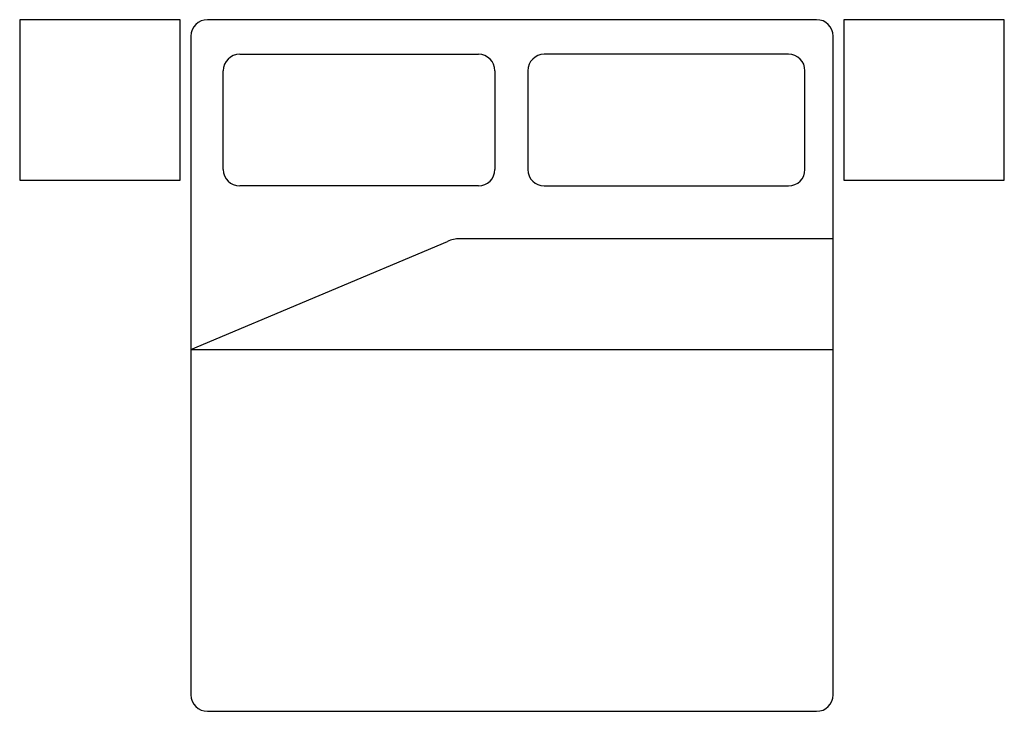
# Model space of a CAD drawing. Extents: x -1.53 to 1.53, y -1.08 to 1.08.
import ezdxf

# ---------------------------------------------------------------- set-up
doc = ezdxf.new("R2010")
doc.units = 0
doc.header["$LTSCALE"] = 0.1
doc.header["$MEASUREMENT"] = 0
doc.layers.get('0').update_dxf_attribs({"linetype": 'CONTINUOUS'})
doc.layers.add('CAMAS', color=251, linetype='CONTINUOUS')

# ---------------------------------------------------------------- blocks, each defined once
blk = doc.blocks.new('CAM4')
at = {"layer": 'CAMAS'}
for p, q in [((0.9487, 1.0769), (-0.9487, 1.0769)), ((-1, 1.0256), (-1, -1.0256)), ((1, -1.0256), (1, 1.0256)), ((-0.8482, 0.9694), (-0.1047, 0.9694)), ((0.8611, 0.9694), (0.1005, 0.9694)), ((-0.8995, 0.6105), (-0.8995, 0.9181)), ((-0.0534, 0.9181), (-0.0534, 0.6105)), ((0.0492, 0.9181), (0.0492, 0.6105)), ((0.9124, 0.6105), (0.9124, 0.9181)), ((-0.1047, 0.5592), (-0.8482, 0.5592)), ((0.1005, 0.5592), (0.8611, 0.5592)), ((-1, 0.0496), (-0.2009, 0.3864)), ((1, 0.3948), (-0.163, 0.3948)), ((-1, 0.0496), (1, 0.0496)), ((-0.9487, -1.0769), (0.9487, -1.0769))]:
    blk.add_line(p, q, dxfattribs=at)
for centre, radius, start, end in [((-0.9487, 1.0256), 0.0513, 90, 180), ((0.9487, 1.0256), 0.0513, 0, 90), ((-0.8482, 0.9181), 0.0513, 90, 180), ((-0.1047, 0.9181), 0.0513, 0, 90), ((0.1005, 0.9181), 0.0513, 90, 180), ((0.8611, 0.9181), 0.0513, 0, 90), ((-0.8482, 0.6105), 0.0513, 180, 270), ((-0.1047, 0.6105), 0.0513, 270, 0), ((0.1005, 0.6105), 0.0513, 180, 270), ((0.8611, 0.6105), 0.0513, 270, 0), ((-0.163, 0.3051), 0.0897, 90, 115), ((-0.9487, -1.0256), 0.0513, 180, 270), ((0.9487, -1.0256), 0.0513, 270, 0)]:
    blk.add_arc(centre, radius, start, end, dxfattribs=at)

msp = doc.modelspace()

# ---------------------------------------------------------------- linework, layer by layer
at = {"layer": 'CAMAS'}
for points in [[(-1.5335, 0.5769), (-1.0335, 0.5769), (-1.0335, 1.0769), (-1.5335, 1.0769)], [(1.0332, 0.5769), (1.5332, 0.5769), (1.5332, 1.0769), (1.0332, 1.0769)]]:
    msp.add_lwpolyline(points, close=True, dxfattribs=at)

# ---------------------------------------------------------------- block references
msp.add_blockref('CAM4', (0, 0))

doc.saveas('drawing.dxf')
